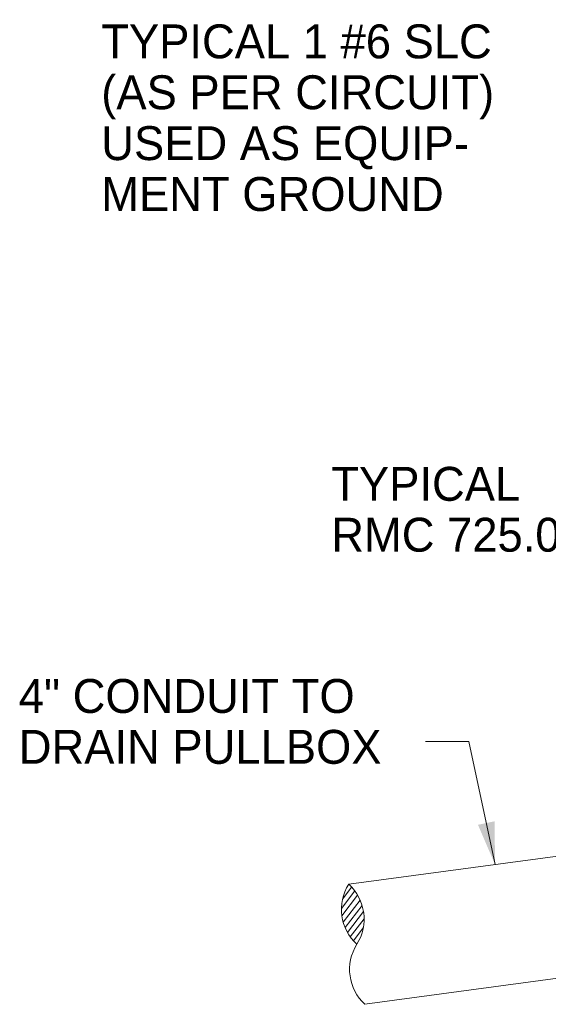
# Paper-space layout '113851LD001' of a CAD drawing. Header units: feet. Extents: x 0 to 34, y 0 to 22.
# Tile 59 of 74: x 11.4 to 13.2, y 12 to 15.5. Entities that reach past the tile are written whole.
import ezdxf

# ---------------------------------------------------------------- set-up
doc = ezdxf.new("R2010")
doc.units = ezdxf.units.FT
doc.header["$MEASUREMENT"] = 0
doc.layers.add('LT_P_Text', color=7, linetype='Continuous')
doc.styles.add('Style-ISO_FONTRIGHT', font='ISO_FONTRIGHT.shx')

psp = doc.layouts.new('113851LD001')

# ---------------------------------------------------------------- linework, layer by layer
at = {"layer": 'LT_P_Text', "color": 7, "linetype": 'Continuous', "lineweight": 13}
for p, q in [((12.5406, 12.4414), (13.3317, 12.5483)), ((12.5978, 12.0175), (13.7979, 12.1795))]:
    psp.add_line(p, q, dxfattribs=at)
at = {"layer": 'LT_P_Text', "color": 7, "linetype": 'Continuous', "lineweight": 0}
for p, q in [((12.515, 12.3561), (12.562, 12.4177)), ((12.5191, 12.3898), (12.5508, 12.4313)), ((12.5165, 12.3298), (12.572, 12.4026)), ((12.5211, 12.3077), (12.5806, 12.3857)), ((12.5278, 12.2883), (12.5877, 12.3668)), ((12.5362, 12.271), (12.5927, 12.3451)), ((12.546, 12.2556), (12.5948, 12.3197)), ((12.557, 12.2418), (12.592, 12.2878))]:
    psp.add_line(p, q, dxfattribs=at)
at = {"layer": 'LT_P_Text', "color": 9, "linetype": 'Continuous', "lineweight": 0, "flags": 128}
psp.add_lwpolyline([(13.0576, 12.5112), (12.9652, 12.946), (12.812, 12.946)], dxfattribs=at)
at = {"layer": 'LT_P_Text', "color": 7, "linetype": 'Continuous', "lineweight": 13}
for centre in [(12.6817, 12.3526), (12.7104, 12.1406)]:
    psp.add_arc(centre, 0.1668, 147.8117, 227.5707, dxfattribs=at)
at = {"layer": 'LT_P_Text', "color": 7, "linetype": 'Continuous', "lineweight": 13, "extrusion": (0, 0, -1)}
psp.add_arc((-12.428, 12.3183), 0.1668, 132.4293, 212.1883, dxfattribs=at)
at = {"layer": 'LT_P_Text', "color": 9, "linetype": 'Continuous', "lineweight": 0}
psp.add_solid([(12.9972, 12.6515), (13.0576, 12.5112), (13.0558, 12.6639)], dxfattribs=at)

# ---------------------------------------------------------------- texts
at = {"layer": 'LT_P_Text', "color": 7, "linetype": 'Continuous', "lineweight": 30, "attachment_point": 4, "line_spacing_factor": 0.899999, "style": 'Style-ISO_FONTRIGHT'}
for s, insert, char_height in [('TYPICAL 1 #6 SLC\\P(AS PER CIRCUIT) \\PUSED AS EQUIP-\\PMENT GROUND', (11.666, 15.1484), 0.119789), ('TYPICAL\\PRMC 725.04', (12.4788, 13.7652), 0.11979), ('4" CONDUIT TO \\PDRAIN PULLBOX', (11.3745, 13.0159), 0.119789)]:
    psp.add_mtext(s, dxfattribs=dict(at, insert=insert, char_height=char_height))

doc.saveas('drawing.dxf')
